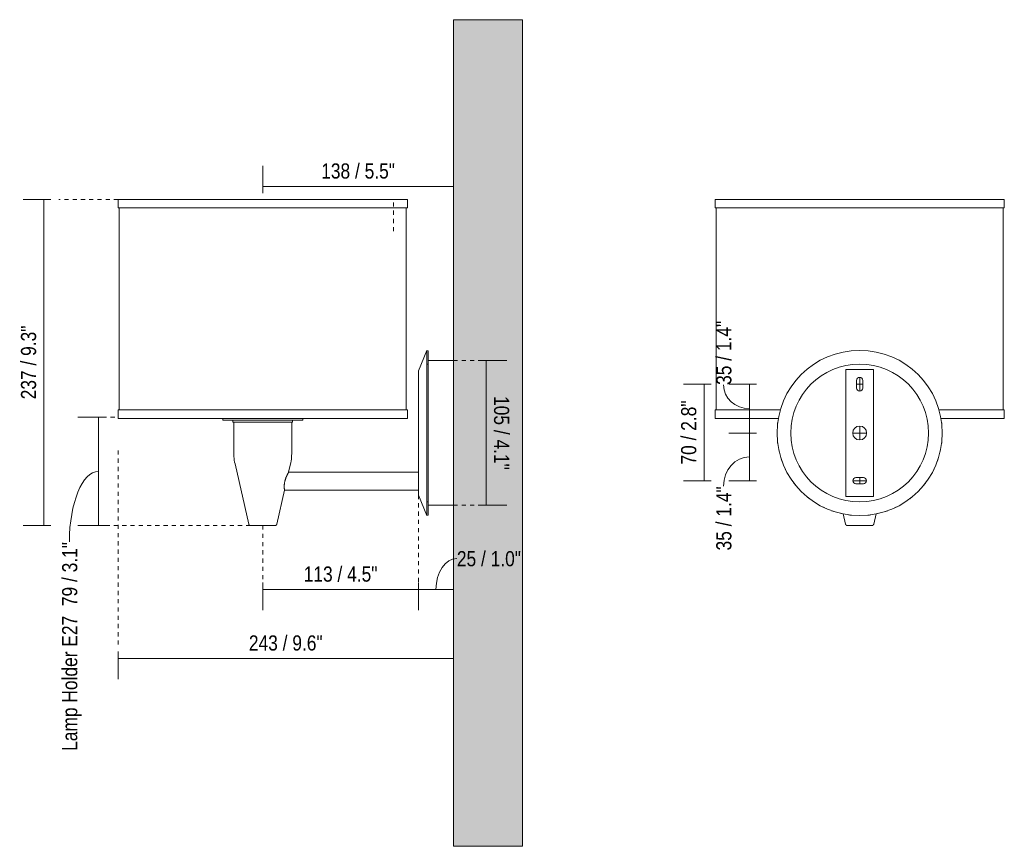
# Model space of a CAD drawing. Header units: millimetres. Extents: x -6717 to -4943, y 0 to 6739.
# Tile 3 of 4: x -5658 to -4943, y 0 to 600. Entities that reach past the tile are written whole.
import ezdxf

# ---------------------------------------------------------------- set-up
doc = ezdxf.new("R2010")
doc.units = ezdxf.units.MM
doc.linetypes.add('Dash', pattern=[6, 3, -3])
doc.layers.add('A-ANNO-DIMS', color=7, linetype='Dash', lineweight=9, true_color=0xd2d2d2)
for name, color, linetype, lineweight in [('A-ANNO-DIMS-5', 7, 'Continuous', 9), ('A-WALL', 7, 'Continuous', 9), ('E-LITE-EQPM', 7, 'Continuous', 20)]:
    doc.layers.add(name, color=color, linetype=linetype, lineweight=lineweight)
doc.styles.add('Arial Narrow', font='ARIALN.TTF', dxfattribs={"height": 11})
doc.dimstyles.new('FARO_-_2_2mm_Arial_Narrow_mm_Inch_Left', dxfattribs={"dimscale": 304.8, "dimtxt": 11.257741, "dimasz": 0, "dimexe": 0.049213, "dimexo": 0.0625, "dimgap": 0.008202, "dimtad": 1, "dimdec": 0, "dimzin": 0, "dimdsep": 46, "dimtxsty": 'Arial Narrow', "dimblk1": 'NONE', "dimblk2": 'NONE', "dimsah": 1, "dimcen": 0.09, "dimadec": 0, "dimazin": 0, "dimtfac": 1, "dimtdec": 4, "dimtix": 1, "dimtmove": 0, "dimatfit": 3, "dimfxl": 0.016404, "dimfxlon": 1, "dimtvp": 1, "dimtolj": 1, "dimtzin": 0, "dimarcsym": 2})
doc.dimstyles.new('FARO_-_2_2mm_Arial_Narrow_mm_Inch_Left_1', dxfattribs={"dimscale": 304.8, "dimtxt": 11.257741, "dimasz": 0, "dimexe": 0.049213, "dimexo": 0.0625, "dimgap": 0.008202, "dimtad": 1, "dimdec": 0, "dimzin": 0, "dimdsep": 46, "dimtxsty": 'Arial Narrow', "dimblk1": 'NONE', "dimblk2": 'NONE', "dimsah": 1, "dimcen": 0.09, "dimadec": 0, "dimazin": 0, "dimtfac": 1, "dimtdec": 4, "dimtix": 1, "dimtmove": 1, "dimatfit": 3, "dimfxl": 0.016404, "dimfxlon": 1, "dimtvp": 1, "dimtolj": 1, "dimtzin": 0, "dimarcsym": 2})
doc.dimstyles.new('FARO_-_2_2mm_Arial_Narrow_mm_Inch_Right', dxfattribs={"dimscale": 304.8, "dimtxt": 11.257741, "dimasz": 0, "dimexe": 0.049213, "dimexo": 0.0625, "dimgap": 0.008202, "dimtad": 1, "dimdec": 0, "dimzin": 0, "dimdsep": 46, "dimtxsty": 'Arial Narrow', "dimblk1": 'NONE', "dimblk2": 'NONE', "dimsah": 1, "dimcen": 0.09, "dimadec": 0, "dimazin": 0, "dimtfac": 1, "dimtdec": 4, "dimtix": 1, "dimtmove": 0, "dimatfit": 3, "dimfxl": 0.016404, "dimfxlon": 1, "dimtvp": 1, "dimtolj": 1, "dimtzin": 0, "dimarcsym": 2})

# ---------------------------------------------------------------- blocks, each defined once
blk = doc.blocks.new('64306 - 64307-47 MAMBO Black_rattan wall lamp-517287-Lateral_PDF')
at = {"layer": 'E-LITE-EQPM'}
for p, q in [((-3287.28, 359.55), (-3288.4, 360)), ((-3287.28, 359.55), (-3287.28, 352.58)), ((-3294.36, 345.09), (-3294.36, 345.1)), ((-3287.28, 350), (-3288.4, 350)), ((-3436.45, 310.59), (-3436.45, 309.37)), ((-3436.45, 309.37), (-3378.39, 309.37)), ((-3429.05, 309.37), (-3429.05, 307.88)), ((-3385.8, 307.88), (-3429.05, 307.88)), ((-3428.4, 307.88), (-3428.4, 284.95)), ((-3386.44, 284.95), (-3386.44, 307.88)), ((-3385.8, 307.88), (-3385.8, 309.37)), ((-3378.39, 309.37), (-3378.39, 310.59)), ((-3427.58, 277.63), (-3417.63, 233.83)), ((-3388.66, 271.48), (-3387.26, 277.63)), ((-3294.38, 271.48), (-3388.66, 271.48)), ((-3397.22, 233.83), (-3391.61, 258.52)), ((-3391.61, 258.52), (-3294.38, 258.52)), ((-3294.36, 254.9), (-3294.36, 254.91)), ((-3288.4, 250), (-3287.28, 250)), ((-3287.28, 247.42), (-3287.28, 240.45)), ((-3288.4, 240), (-3287.28, 240.45))]:
    blk.add_line(p, q, dxfattribs=at)
at = {"layer": 'E-LITE-EQPM', "flags": 128}
for points in [[(-3427.58, 277.63), (-3427.85, 278.93), (-3428.07, 280.23), (-3428.23, 281.54), (-3428.34, 282.86), (-3428.4, 284.17), (-3428.4, 284.95)], [(-3386.44, 284.95), (-3386.47, 283.63), (-3386.55, 282.31), (-3386.68, 281), (-3386.86, 279.69), (-3387.1, 278.39), (-3387.26, 277.63)], [(-3416.41, 232.86), (-3416.46, 232.86), (-3416.51, 232.86), (-3416.56, 232.87), (-3416.61, 232.87), (-3416.66, 232.88), (-3416.7, 232.89), (-3416.75, 232.91), (-3416.8, 232.92), (-3416.85, 232.94), (-3416.89, 232.96), (-3416.94, 232.98), (-3416.99, 233), (-3417.03, 233.02), (-3417.07, 233.05), (-3417.11, 233.08), (-3417.15, 233.1), (-3417.19, 233.14), (-3417.23, 233.17), (-3417.27, 233.2), (-3417.31, 233.24), (-3417.34, 233.27), (-3417.37, 233.31), (-3417.4, 233.35), (-3417.43, 233.39), (-3417.46, 233.43), (-3417.49, 233.48), (-3417.51, 233.52), (-3417.53, 233.56), (-3417.56, 233.61), (-3417.57, 233.66), (-3417.59, 233.7), (-3417.61, 233.75), (-3417.62, 233.8), (-3417.63, 233.83)], [(-3414.85, 232.86), (-3414.93, 232.86), (-3415.12, 232.86), (-3415.3, 232.86), (-3415.47, 232.86), (-3415.62, 232.86), (-3415.76, 232.86), (-3415.89, 232.86), (-3416, 232.86), (-3416.1, 232.86), (-3416.19, 232.86), (-3416.26, 232.86), (-3416.32, 232.86), (-3416.36, 232.86), (-3416.39, 232.86), (-3416.4, 232.86), (-3416.41, 232.86)], [(-3416.41, 232.86), (-3416.4, 232.86), (-3416.38, 232.86), (-3416.34, 232.86), (-3416.29, 232.86), (-3416.23, 232.86), (-3416.15, 232.86), (-3416.06, 232.86), (-3415.95, 232.86), (-3415.83, 232.86), (-3415.7, 232.86), (-3415.55, 232.86), (-3415.39, 232.86), (-3415.22, 232.86), (-3415.03, 232.86), (-3414.84, 232.86), (-3414.63, 232.86), (-3414.41, 232.86), (-3414.18, 232.86), (-3413.93, 232.86), (-3413.68, 232.86), (-3413.42, 232.86), (-3413.15, 232.86), (-3412.87, 232.86), (-3412.58, 232.86), (-3412.28, 232.86), (-3411.97, 232.86), (-3411.66, 232.86), (-3411.34, 232.86), (-3411.01, 232.86), (-3410.68, 232.86), (-3410.34, 232.86), (-3410, 232.86), (-3409.65, 232.86), (-3409.3, 232.86), (-3408.95, 232.86), (-3408.59, 232.86), (-3408.24, 232.86), (-3407.88, 232.86), (-3407.52, 232.86), (-3407.16, 232.86), (-3406.8, 232.86), (-3406.44, 232.86), (-3406.09, 232.86), (-3405.73, 232.86), (-3405.38, 232.86), (-3405.03, 232.86), (-3404.69, 232.86), (-3404.35, 232.86), (-3404.01, 232.86), (-3403.69, 232.86), (-3403.36, 232.86), (-3403.04, 232.86), (-3402.73, 232.86), (-3402.43, 232.86), (-3402.14, 232.86), (-3401.85, 232.86), (-3401.57, 232.86), (-3401.31, 232.86), (-3401.05, 232.86), (-3400.8, 232.86), (-3400.56, 232.86), (-3400.34, 232.86), (-3400.12, 232.86), (-3399.92, 232.86), (-3399.73, 232.86), (-3399.55, 232.86), (-3399.38, 232.86), (-3399.23, 232.86), (-3399.09, 232.86), (-3398.96, 232.86), (-3398.85, 232.86), (-3398.75, 232.86), (-3398.66, 232.86), (-3398.59, 232.86), (-3398.53, 232.86), (-3398.49, 232.86), (-3398.46, 232.86), (-3398.44, 232.86), (-3398.44, 232.86)], [(-3398.44, 232.86), (-3398.45, 232.86), (-3398.47, 232.86), (-3398.51, 232.86), (-3398.56, 232.86), (-3398.62, 232.86), (-3398.7, 232.86), (-3398.79, 232.86), (-3398.9, 232.86), (-3399.02, 232.86), (-3399.15, 232.86), (-3399.3, 232.86), (-3399.46, 232.86), (-3399.63, 232.86), (-3399.81, 232.86), (-3400.01, 232.86)], [(-3397.22, 233.83), (-3397.23, 233.78), (-3397.24, 233.74), (-3397.26, 233.69), (-3397.28, 233.64), (-3397.3, 233.6), (-3397.32, 233.55), (-3397.34, 233.51), (-3397.37, 233.46), (-3397.39, 233.42), (-3397.42, 233.38), (-3397.45, 233.34), (-3397.48, 233.3), (-3397.52, 233.26), (-3397.55, 233.23), (-3397.59, 233.19), (-3397.63, 233.16), (-3397.66, 233.13), (-3397.7, 233.1), (-3397.75, 233.07), (-3397.79, 233.04), (-3397.83, 233.01), (-3397.88, 232.99), (-3397.92, 232.97), (-3397.97, 232.95), (-3398.01, 232.93), (-3398.06, 232.92), (-3398.11, 232.9), (-3398.16, 232.89), (-3398.21, 232.88), (-3398.26, 232.87), (-3398.31, 232.86), (-3398.36, 232.86), (-3398.41, 232.86), (-3398.44, 232.86)]]:
    blk.add_lwpolyline(points, dxfattribs=at)
at = {"layer": 'E-LITE-EQPM'}
blk.add_open_spline([(-3391.61, 258.52), (-3391.61, 258.52), (-3391.63, 258.57), (-3391.65, 258.74), (-3391.68, 258.92), (-3391.71, 259.14), (-3391.75, 259.41), (-3391.78, 259.68), (-3391.8, 259.91), (-3391.81, 260.09), (-3391.83, 260.29), (-3391.84, 260.56), (-3391.86, 260.92), (-3391.87, 261.39), (-3391.85, 261.88), (-3391.82, 262.4), (-3391.75, 263.12), (-3391.62, 264.05), (-3391.4, 264.99), (-3391.2, 265.74), (-3391.03, 266.28), (-3390.86, 266.82), (-3390.66, 267.34), (-3390.5, 267.75), (-3390.36, 268.07), (-3390.27, 268.31), (-3390.17, 268.54), (-3390.03, 268.84), (-3389.86, 269.2), (-3389.7, 269.53), (-3389.57, 269.78), (-3389.48, 269.96), (-3389.4, 270.14), (-3389.29, 270.36), (-3389.15, 270.61), (-3389, 270.87), (-3388.88, 271.09), (-3388.79, 271.26), (-3388.7, 271.43), (-3388.67, 271.48), (-3388.66, 271.48)], degree=3, knots=[-1, -1, -1, -1, -0.944444, -0.916667, -0.888889, -0.861111, -0.833333, -0.805556, -0.791667, -0.777778, -0.763889, -0.75, -0.722222, -0.694444, -0.666667, -0.638889, -0.611111, -0.555556, -0.5, -0.472222, -0.444444, -0.416667, -0.388889, -0.361111, -0.347222, -0.333333, -0.319444, -0.305556, -0.277778, -0.25, -0.236111, -0.222222, -0.208333, -0.194444, -0.166667, -0.138889, -0.111111, -0.083333, -0.055556, 0, 0, 0, 0], dxfattribs=at)
blk = doc.blocks.new('64306 - 64307-47 MAMBO Black_rattan wall lamp-517287-Alzado_PDF Fixing')
at = {"layer": 'E-LITE-EQPM', "color": 253, "lineweight": 9, "true_color": 0xaaaaaa}
for p, q in [((6567.61, 241.25), (6569.29, 233.83)), ((6589.7, 233.83), (6591.39, 241.25))]:
    blk.add_line(p, q, dxfattribs=at)
at = {"layer": 'E-LITE-EQPM', "color": 253, "lineweight": 9, "true_color": 0xaaaaaa, "flags": 128}
for points in [[(6570.51, 232.86), (6570.46, 232.86), (6570.41, 232.86), (6570.36, 232.87), (6570.31, 232.87), (6570.26, 232.88), (6570.21, 232.89), (6570.17, 232.91), (6570.12, 232.92), (6570.07, 232.94), (6570.02, 232.96), (6569.98, 232.98), (6569.93, 233), (6569.89, 233.02), (6569.85, 233.05), (6569.8, 233.08), (6569.76, 233.1), (6569.72, 233.14), (6569.69, 233.17), (6569.65, 233.2), (6569.61, 233.24), (6569.58, 233.27), (6569.55, 233.31), (6569.52, 233.35), (6569.49, 233.39), (6569.46, 233.43), (6569.43, 233.48), (6569.41, 233.52), (6569.38, 233.56), (6569.36, 233.61), (6569.34, 233.66), (6569.33, 233.7), (6569.31, 233.75), (6569.3, 233.8), (6569.29, 233.83)], [(6579.5, 232.86), (6579.14, 232.86), (6578.78, 232.86), (6578.42, 232.86), (6578.06, 232.86), (6577.71, 232.86), (6577.36, 232.86), (6577.01, 232.86), (6576.67, 232.86), (6576.33, 232.86), (6576, 232.86), (6575.67, 232.86), (6575.35, 232.86), (6575.03, 232.86), (6574.72, 232.86), (6574.42, 232.86), (6574.13, 232.86), (6573.85, 232.86), (6573.57, 232.86), (6573.31, 232.86), (6573.05, 232.86), (6572.81, 232.86), (6572.57, 232.86), (6572.35, 232.86), (6572.14, 232.86), (6571.94, 232.86), (6571.75, 232.86), (6571.57, 232.86), (6571.41, 232.86), (6571.26, 232.86), (6571.12, 232.86), (6571, 232.86), (6570.89, 232.86), (6570.79, 232.86), (6570.71, 232.86), (6570.64, 232.86), (6570.59, 232.86), (6570.55, 232.86), (6570.52, 232.86), (6570.51, 232.86), (6570.51, 232.86)], [(6570.51, 232.86), (6570.52, 232.86), (6570.54, 232.86), (6570.58, 232.86), (6570.63, 232.86), (6570.69, 232.86), (6570.77, 232.86), (6570.86, 232.86), (6570.97, 232.86), (6571.09, 232.86), (6571.22, 232.86), (6571.37, 232.86), (6571.53, 232.86), (6571.7, 232.86), (6571.89, 232.86), (6572.08, 232.86), (6572.29, 232.86), (6572.51, 232.86), (6572.74, 232.86), (6572.98, 232.86), (6573.24, 232.86), (6573.5, 232.86), (6573.77, 232.86), (6574.05, 232.86), (6574.34, 232.86), (6574.64, 232.86), (6574.95, 232.86), (6575.26, 232.86), (6575.58, 232.86), (6575.91, 232.86), (6576.24, 232.86), (6576.58, 232.86), (6576.92, 232.86), (6577.27, 232.86), (6577.62, 232.86), (6577.97, 232.86), (6578.32, 232.86), (6578.68, 232.86), (6579.04, 232.86), (6579.4, 232.86), (6579.5, 232.86)], [(6579.5, 232.86), (6579.85, 232.86), (6580.21, 232.86), (6580.57, 232.86), (6580.93, 232.86), (6581.28, 232.86), (6581.63, 232.86), (6581.98, 232.86), (6582.32, 232.86), (6582.66, 232.86), (6582.99, 232.86), (6583.32, 232.86), (6583.64, 232.86), (6583.96, 232.86), (6584.27, 232.86), (6584.57, 232.86), (6584.86, 232.86), (6585.14, 232.86), (6585.42, 232.86), (6585.68, 232.86), (6585.94, 232.86), (6586.18, 232.86), (6586.42, 232.86), (6586.64, 232.86), (6586.85, 232.86), (6587.05, 232.86), (6587.24, 232.86), (6587.42, 232.86), (6587.58, 232.86), (6587.73, 232.86), (6587.87, 232.86), (6587.99, 232.86), (6588.1, 232.86), (6588.2, 232.86), (6588.28, 232.86), (6588.35, 232.86), (6588.4, 232.86), (6588.44, 232.86), (6588.47, 232.86), (6588.48, 232.86), (6588.48, 232.86)], [(6588.48, 232.86), (6588.47, 232.86), (6588.45, 232.86), (6588.41, 232.86), (6588.36, 232.86), (6588.3, 232.86), (6588.22, 232.86), (6588.13, 232.86), (6588.02, 232.86), (6587.9, 232.86), (6587.77, 232.86), (6587.62, 232.86), (6587.46, 232.86), (6587.29, 232.86), (6587.11, 232.86), (6586.91, 232.86), (6586.7, 232.86), (6586.48, 232.86), (6586.25, 232.86), (6586.01, 232.86), (6585.75, 232.86), (6585.49, 232.86), (6585.22, 232.86), (6584.94, 232.86), (6584.65, 232.86), (6584.35, 232.86), (6584.04, 232.86), (6583.73, 232.86), (6583.41, 232.86), (6583.08, 232.86), (6582.75, 232.86), (6582.41, 232.86), (6582.07, 232.86), (6581.72, 232.86), (6581.38, 232.86), (6581.02, 232.86), (6580.67, 232.86), (6580.31, 232.86), (6579.95, 232.86), (6579.59, 232.86), (6579.5, 232.86)], [(6589.7, 233.83), (6589.69, 233.78), (6589.68, 233.74), (6589.66, 233.69), (6589.64, 233.64), (6589.62, 233.6), (6589.6, 233.55), (6589.58, 233.51), (6589.55, 233.46), (6589.52, 233.42), (6589.5, 233.38), (6589.47, 233.34), (6589.43, 233.3), (6589.4, 233.26), (6589.37, 233.23), (6589.33, 233.19), (6589.29, 233.16), (6589.25, 233.13), (6589.21, 233.1), (6589.17, 233.07), (6589.13, 233.04), (6589.09, 233.01), (6589.04, 232.99), (6589, 232.97), (6588.95, 232.95), (6588.91, 232.93), (6588.86, 232.92), (6588.81, 232.9), (6588.76, 232.89), (6588.71, 232.88), (6588.66, 232.87), (6588.61, 232.86), (6588.56, 232.86), (6588.51, 232.86), (6588.48, 232.86)]]:
    blk.add_lwpolyline(points, dxfattribs=at)
at = {"layer": 'E-LITE-EQPM', "color": 253, "lineweight": 9, "true_color": 0xaaaaaa}
for start, end in [(172.23294, 174.24114), (5.75886, 7.7636), (185.75886, 187.76706), (352.23294, 354.24114), (191.77045, 193.71974), (346.28026, 348.22955), (198.10411, 199.99941), (340.00059, 341.89589), (205.02553, 206.89589), (333.10411, 334.97447), (211.2669, 213.27295), (326.72705, 328.7331), (217.23294, 219.24114), (320.75886, 322.76706), (230.75886, 232.76706), (307.23294, 309.24114), (236.72705, 238.7331), (243.10411, 244.97447), (250.00059, 251.89589), (288.10411, 289.99941), (295.02553, 296.89589), (301.2669, 303.27295), (256.2669, 258.27295), (262.23294, 264.24114), (275.75886, 277.76706), (281.72705, 283.7331)]:
    blk.add_arc((6579.5, 300), 60, start, end, dxfattribs=at)
blk = doc.blocks.new('DIMBLOCK5-Lateral_PDF')
at = {"layer": 'A-ANNO-DIMS-5', "color": 251, "true_color": 0x5b5b5b, "transparency": 16777216}
for p, q in [((-5595.69, 311.38), (-5615.69, 311.38)), ((-5600.69, 311.38), (-5600.69, 232.87)), ((-5600.69, 311.38), (-5595.69, 311.38)), ((-5595.69, 232.87), (-5615.69, 232.87)), ((-5600.69, 232.87), (-5595.69, 232.87))]:
    blk.add_line(p, q, dxfattribs=at)
blk.add_ellipse((-5600.69, 220.98), major_axis=(0, 51.15), ratio=0.413488, start_param=0, end_param=1.570796, dxfattribs=at)
at = {"layer": 'A-ANNO-DIMS-5', "color": 0, "transparency": 16777216, "insert": (-5627.12, 69.27), "char_height": 11, "width": 182.0537, "attachment_point": 1, "rotation": 90, "line_spacing_factor": 0.974696, "style": 'Arial Narrow'}
blk.add_mtext('Lamp Holder E27  79 / 3.1"', dxfattribs=at)
blk = doc.blocks.new('_None')
blk = doc.blocks.new('DIMBLOCK6-Lateral_PDF')
at = {"layer": 'A-ANNO-DIMS-5', "color": 251, "true_color": 0x5b5b5b, "transparency": 16777216}
for p, q in [((-5481.46, 191.38), (-5481.46, 171.38)), ((-5481.46, 186.38), (-5481.46, 191.38)), ((-5481.46, 186.38), (-5368.41, 186.38)), ((-5368.41, 191.38), (-5368.41, 171.38)), ((-5368.41, 186.38), (-5368.41, 191.38))]:
    blk.add_line(p, q, dxfattribs=at)
at = {"layer": 'A-ANNO-DIMS-5', "color": 0, "transparency": 16777216, "insert": (-5451.74, 203.1), "char_height": 11, "width": 64.3299, "attachment_point": 1, "line_spacing_factor": 0.974696, "style": 'Arial Narrow'}
blk.add_mtext('113 / 4.5"', dxfattribs=at)
blk = doc.blocks.new('DIMBLOCK7-Lateral_PDF')
at = {"layer": 'A-ANNO-DIMS-5', "color": 251, "true_color": 0x5b5b5b, "transparency": 16777216}
for p, q in [((-5342.99, 186.18), (-5342.99, 201.38)), ((-5368.41, 191.38), (-5368.41, 171.38)), ((-5368.41, 186.38), (-5368.41, 191.38)), ((-5368.41, 186.38), (-5342.99, 186.38)), ((-5342.99, 186.38), (-5342.99, 181.38))]:
    blk.add_line(p, q, dxfattribs=at)
blk.add_ellipse((-5340.55, 186.38), major_axis=(0, 22.61), ratio=0.670274, start_param=0, end_param=1.570796, dxfattribs=at)
at = {"layer": 'A-ANNO-DIMS-5', "color": 0, "transparency": 16777216, "insert": (-5340.55, 214.27), "char_height": 11, "width": 55.9671, "attachment_point": 1, "line_spacing_factor": 0.974696, "style": 'Arial Narrow'}
blk.add_mtext('25 / 1.0"', dxfattribs=at)
blk = doc.blocks.new('DIMBLOCK8-Lateral_PDF')
at = {"layer": 'A-ANNO-DIMS-5', "color": 251, "true_color": 0x5b5b5b, "transparency": 16777216}
for p, q in [((-5481.45, 473.97), (-5481.45, 493.97)), ((-5342.99, 478.97), (-5481.45, 478.97)), ((-5481.45, 478.97), (-5481.45, 473.97)), ((-5342.99, 478.97), (-5342.99, 483.97)), ((-5342.99, 479.17), (-5342.99, 463.97))]:
    blk.add_line(p, q, dxfattribs=at)
at = {"layer": 'A-ANNO-DIMS-5', "color": 0, "transparency": 16777216, "insert": (-5439.03, 495.69), "char_height": 11, "width": 64.3299, "attachment_point": 1, "line_spacing_factor": 0.974696, "style": 'Arial Narrow'}
blk.add_mtext('138 / 5.5"', dxfattribs=at)
blk = doc.blocks.new('DIMBLOCK9-Lateral_PDF')
at = {"layer": 'A-ANNO-DIMS-5', "color": 251, "true_color": 0x5b5b5b, "transparency": 16777216}
for p, q in [((-5324.3, 352.51), (-5304.3, 352.51)), ((-5319.3, 352.51), (-5324.3, 352.51)), ((-5319.3, 352.51), (-5319.3, 247.5)), ((-5319.3, 247.5), (-5324.3, 247.5)), ((-5319.5, 247.5), (-5304.3, 247.5))]:
    blk.add_line(p, q, dxfattribs=at)
at = {"layer": 'A-ANNO-DIMS-5', "color": 0, "transparency": 16777216, "insert": (-5302.58, 326.81), "char_height": 11, "width": 64.3299, "attachment_point": 1, "rotation": 270, "line_spacing_factor": 0.974696, "style": 'Arial Narrow'}
blk.add_mtext('105 / 4.1"', dxfattribs=at)
blk = doc.blocks.new('DIMBLOCK10-Lateral_PDF')
at = {"layer": 'A-ANNO-DIMS-5', "color": 251, "true_color": 0x5b5b5b, "transparency": 16777216}
for p, q in [((-5635.28, 469.59), (-5655.28, 469.59)), ((-5640.28, 469.59), (-5640.28, 232.87)), ((-5640.28, 469.59), (-5635.28, 469.59)), ((-5635.28, 232.87), (-5655.28, 232.87)), ((-5640.28, 232.87), (-5635.28, 232.87))]:
    blk.add_line(p, q, dxfattribs=at)
at = {"layer": 'A-ANNO-DIMS-5', "color": 0, "transparency": 16777216, "insert": (-5656.99, 324.43), "char_height": 11, "width": 64.3299, "attachment_point": 1, "rotation": 90, "line_spacing_factor": 0.974696, "style": 'Arial Narrow'}
blk.add_mtext('237 / 9.3"', dxfattribs=at)
blk = doc.blocks.new('DIMBLOCK11-Lateral_PDF')
at = {"layer": 'A-ANNO-DIMS-5', "color": 251, "true_color": 0x5b5b5b, "transparency": 16777216}
for p, q in [((-5342.99, 136.18), (-5342.99, 151.38)), ((-5586.45, 141.38), (-5586.45, 121.38)), ((-5586.45, 136.38), (-5586.45, 141.38)), ((-5586.45, 136.38), (-5342.99, 136.38)), ((-5342.99, 136.38), (-5342.99, 131.38))]:
    blk.add_line(p, q, dxfattribs=at)
at = {"layer": 'A-ANNO-DIMS-5', "color": 0, "transparency": 16777216, "insert": (-5491.53, 153.1), "char_height": 11, "width": 64.3299, "attachment_point": 1, "line_spacing_factor": 0.974696, "style": 'Arial Narrow'}
blk.add_mtext('243 / 9.6"', dxfattribs=at)
blk = doc.blocks.new('DIMBLOCK12-Alzado_PDF Fixing')
at = {"layer": 'A-ANNO-DIMS-5', "color": 251, "true_color": 0x5b5b5b, "transparency": 16777216}
for p, q in [((-5156.06, 335.4), (-5176.06, 335.4)), ((-5161.06, 265.4), (-5161.06, 335.4)), ((-5161.06, 335.4), (-5156.06, 335.4)), ((-5156.06, 265.4), (-5176.06, 265.4)), ((-5161.06, 265.4), (-5156.06, 265.4))]:
    blk.add_line(p, q, dxfattribs=at)
at = {"layer": 'A-ANNO-DIMS-5', "color": 0, "transparency": 16777216, "insert": (-5177.77, 277.08), "char_height": 11, "width": 55.9671, "attachment_point": 1, "rotation": 90, "line_spacing_factor": 0.974696, "style": 'Arial Narrow'}
blk.add_mtext('70 / 2.8"', dxfattribs=at)
blk = doc.blocks.new('DIMBLOCK13-Alzado_PDF Fixing')
at = {"layer": 'A-ANNO-DIMS-5', "color": 251, "true_color": 0x5b5b5b, "transparency": 16777216}
for p, q in [((-5123.16, 300), (-5143.16, 300)), ((-5128.16, 265.4), (-5128.16, 300)), ((-5128.16, 300), (-5123.16, 300)), ((-5123.16, 265.4), (-5143.16, 265.4)), ((-5128.16, 265.4), (-5123.16, 265.4))]:
    blk.add_line(p, q, dxfattribs=at)
blk.add_ellipse((-5128.16, 261.38), major_axis=(0, 21.32), ratio=0.882921, start_param=0, end_param=1.570796, dxfattribs=at)
at = {"layer": 'A-ANNO-DIMS-5', "color": 0, "transparency": 16777216, "insert": (-5152.27, 214.74), "char_height": 11, "width": 55.9671, "attachment_point": 1, "rotation": 90, "line_spacing_factor": 0.974696, "style": 'Arial Narrow'}
blk.add_mtext('35 / 1.4"', dxfattribs=at)
blk = doc.blocks.new('DIMBLOCK14-Alzado_PDF Fixing')
at = {"layer": 'A-ANNO-DIMS-5', "color": 251, "true_color": 0x5b5b5b, "transparency": 16777216}
for p, q in [((-5123.16, 335.4), (-5143.16, 335.4)), ((-5128.16, 300), (-5128.16, 335.4)), ((-5128.16, 335.4), (-5123.16, 335.4)), ((-5123.16, 300), (-5143.16, 300)), ((-5128.16, 300), (-5123.16, 300))]:
    blk.add_line(p, q, dxfattribs=at)
blk.add_ellipse((-5128.16, 334.91), major_axis=(18.82, 0), ratio=0.914589, start_param=3.141593, end_param=4.712389, dxfattribs=at)
at = {"layer": 'A-ANNO-DIMS-5', "color": 0, "transparency": 16777216, "insert": (-5152.27, 334.91), "char_height": 11, "width": 55.9671, "attachment_point": 1, "rotation": 90, "line_spacing_factor": 0.974696, "style": 'Arial Narrow'}
blk.add_mtext('35 / 1.4"', dxfattribs=at)

msp = doc.modelspace()

# ---------------------------------------------------------------- hatches: boundary and pattern name
at = {"layer": 'A-WALL', "true_color": 0xf7f7f7}
msp.add_hatch(color=7, dxfattribs=at).paths.add_polyline_path([(-5342.99, 0), (-5292.99, 0), (-5292.99, 600), (-5342.99, 600), (-5342.99, 142.04)], flags=0)

# ---------------------------------------------------------------- linework, layer by layer
at = {"layer": 'A-ANNO-DIMS'}
for p, q in [((-5586.45, 469.59), (-5629.48, 469.59)), ((-5386.46, 446.39), (-5386.46, 468.39)), ((-5342.99, 352.51), (-5323.99, 352.51)), ((-5588.87, 311.38), (-5598.48, 311.38)), ((-5586.45, 287.38), (-5586.45, 144.38)), ((-5368.41, 254.97), (-5368.41, 191.87)), ((-5342.99, 247.5), (-5317.99, 247.5)), ((-5490.48, 232.87), (-5598.48, 232.87)), ((-5481.46, 232.87), (-5481.46, 191.87))]:
    msp.add_line(p, q, dxfattribs=at)
at = {"layer": 'A-WALL', "color": 253, "true_color": 0xaaaaaa}
for p, q in [((-5342.99, 352.51), (-5342.99, 600)), ((-5342.99, 600), (-5292.99, 600)), ((-5292.99, 600), (-5292.99, 0)), ((-5342.99, 0), (-5342.99, 247.5)), ((-5292.99, 0), (-5342.99, 0))]:
    msp.add_line(p, q, dxfattribs=at)
at = {"layer": 'E-LITE-EQPM'}
for p, q in [((-5376.45, 469.59), (-5586.45, 469.59)), ((-5586.45, 469.59), (-5586.45, 463.32)), ((-5376.45, 463.32), (-5376.45, 469.59)), ((-5586.45, 463.32), (-5585.65, 463.32)), ((-5377.25, 463.32), (-5585.65, 463.32)), ((-5585.65, 463.32), (-5585.65, 316.87)), ((-5377.25, 463.32), (-5376.45, 463.32)), ((-5377.25, 316.87), (-5377.25, 463.32)), ((-5362.43, 360), (-5368.41, 345.03)), ((-5362.43, 240), (-5362.43, 360)), ((-5361.32, 352.51), (-5361.32, 247.5)), ((-5342.99, 352.51), (-5361.32, 352.51)), ((-5342.99, 247.5), (-5342.99, 352.51)), ((-5368.41, 345.03), (-5368.41, 254.97)), ((-5058.15, 346), (-5038.15, 346)), ((-5058.15, 254), (-5058.15, 346)), ((-5038.15, 346), (-5038.15, 254)), ((-5050.4, 338.15), (-5050.4, 332.65)), ((-5048.15, 340.4), (-5048.15, 330.4)), ((-5045.9, 332.65), (-5045.9, 338.15)), ((-5050.4, 335.4), (-5045.9, 335.4)), ((-5585.65, 316.87), (-5586.45, 316.87)), ((-5586.45, 316.87), (-5586.45, 310.59)), ((-5585.65, 316.87), (-5377.25, 316.87)), ((-5376.45, 316.87), (-5377.25, 316.87)), ((-5376.45, 310.59), (-5376.45, 316.87)), ((-5586.45, 310.59), (-5376.45, 310.59)), ((-5048.15, 305), (-5048.15, 295)), ((-5053.15, 300), (-5043.15, 300)), ((-5053.15, 265.4), (-5043.15, 265.4)), ((-5045.4, 267.65), (-5050.9, 267.65)), ((-5048.15, 267.65), (-5048.15, 263.15)), ((-5050.9, 263.15), (-5045.4, 263.15)), ((-5368.41, 254.97), (-5362.43, 240)), ((-5038.15, 254), (-5058.15, 254)), ((-5361.32, 247.5), (-5342.99, 247.5))]:
    msp.add_line(p, q, dxfattribs=at)
at = {"layer": 'E-LITE-EQPM', "color": 253, "true_color": 0xaaaaaa}
for p, q in [((-4943.15, 469.59), (-5153.15, 469.59)), ((-5153.15, 469.59), (-5153.15, 463.32)), ((-4943.15, 463.32), (-4943.15, 469.59)), ((-5153.15, 463.32), (-5152.35, 463.32)), ((-4943.95, 463.32), (-5152.35, 463.32)), ((-5152.35, 463.32), (-5152.35, 316.87)), ((-4943.95, 463.32), (-4943.15, 463.32)), ((-4943.95, 316.87), (-4943.95, 463.32)), ((-5152.35, 316.87), (-5153.15, 316.87)), ((-5153.15, 316.87), (-5153.15, 310.59)), ((-5152.35, 316.87), (-5105.68, 316.87)), ((-4990.62, 316.87), (-4943.95, 316.87)), ((-4943.15, 316.87), (-4943.95, 316.87)), ((-4943.15, 310.59), (-4943.15, 316.87)), ((-5153.15, 310.59), (-5107.19, 310.59)), ((-4989.11, 310.59), (-4943.15, 310.59))]:
    msp.add_line(p, q, dxfattribs=at)
at = {"layer": 'E-LITE-EQPM'}
for centre, radius, start, end in [((-5048.15, 300), 60, 360, 180), ((-5048.15, 300), 50, 90, 270), ((-5048.15, 300), 50, 270, 90), ((-5048.15, 338.15), 2.25, 360, 180), ((-5048.15, 332.65), 2.25, 180, 0), ((-5048.15, 300), 5, 90, 270), ((-5048.15, 300), 5, 270, 90), ((-5048.15, 300), 60, 180, 360), ((-5050.9, 265.4), 2.25, 90, 270), ((-5045.4, 265.4), 2.25, 270, 90)]:
    msp.add_arc(centre, radius, start, end, dxfattribs=at)

# ---------------------------------------------------------------- block references
msp.add_blockref('64306 - 64307-47 MAMBO Black_rattan wall lamp-517287-Lateral_PDF', (-2074.03, 0), dxfattribs=at)
at = {"layer": 'E-LITE-EQPM', "color": 253, "lineweight": 9, "true_color": 0xaaaaaa}
msp.add_blockref('64306 - 64307-47 MAMBO Black_rattan wall lamp-517287-Alzado_PDF Fixing', (-11627.65, 0), dxfattribs=at)

# ---------------------------------------------------------------- dimensions: what is measured, and where the dimension line sits
at = {"layer": 'A-ANNO-DIMS', "color": 251, "linetype": 'Continuous', "true_color": 0x5b5b5b}
for base, p1, p2, override, picture, middle in [((-5481.45, 478.97), (-5342.99, 483.97), (-5481.45, 473.97), {"dimpost": '<>', "dimfxl": 138.824199}, 'DIMBLOCK8-Lateral_PDF', (-5412.22, 488.59)), ((-5368.41, 186.38), (-5481.46, 191.38), (-5368.41, 191.38), {"dimpost": '<>', "dimfxl": 113.045621}, 'DIMBLOCK6-Lateral_PDF', (-5424.94, 196)), ((-5342.99, 136.38), (-5586.45, 141.38), (-5342.99, 131.38), {"dimpost": '<>', "dimfxl": 243.668846}, 'DIMBLOCK11-Lateral_PDF', (-5464.72, 146))]:
    dim = msp.add_linear_dim(base=base, p1=p1, p2=p2, dimstyle='FARO_-_2_2mm_Arial_Narrow_mm_Inch_Left', override=override, dxfattribs=at)
    dim.commit()
    dim.dimension.update_dxf_attribs({"geometry": picture, "text_midpoint": middle})
for base, p1, p2, dimstyle, override, picture, middle in [((-5640.28, 232.87), (-5635.28, 469.59), (-5635.28, 232.87), 'FARO_-_2_2mm_Arial_Narrow_mm_Inch_Left', {"dimpost": '<>', "dimfxl": 236.722766}, 'DIMBLOCK10-Lateral_PDF', (-5649.9, 351.23)), ((-5319.3, 247.5), (-5324.3, 352.51), (-5324.3, 247.5), 'FARO_-_2_2mm_Arial_Narrow_mm_Inch_Right', {"dimtad": 4, "dimpost": '<>', "dimfxl": 105.005944}, 'DIMBLOCK9-Lateral_PDF', (-5309.68, 300)), ((-5161.06, 335.4), (-5156.06, 265.4), (-5156.06, 335.4), 'FARO_-_2_2mm_Arial_Narrow_mm_Inch_Left', {"dimpost": '<>', "dimfxl": 70}, 'DIMBLOCK12-Alzado_PDF Fixing', (-5170.68, 300.4))]:
    dim = msp.add_linear_dim(base=base, p1=p1, p2=p2, angle=90, dimstyle=dimstyle, override=override, dxfattribs=at)
    dim.commit()
    dim.dimension.update_dxf_attribs({"geometry": picture, "text_midpoint": middle})
for base, p1, p2, override, picture, middle in [((-5128.16, 335.4), (-5123.16, 300), (-5123.16, 335.4), {"dimpost": '<>', "dimfxl": 35.396141}, 'DIMBLOCK14-Alzado_PDF Fixing', (-5144.93, 362.9)), ((-5128.16, 300), (-5123.16, 265.4), (-5123.16, 300), {"dimpost": '<>', "dimfxl": 34.603859}, 'DIMBLOCK13-Alzado_PDF Fixing', (-5144.93, 242.72))]:
    dim = msp.add_linear_dim(base=base, p1=p1, p2=p2, angle=90, dimstyle='FARO_-_2_2mm_Arial_Narrow_mm_Inch_Left_1', override=override, dxfattribs=at)
    dim.commit()
    dim.dimension.update_dxf_attribs({"geometry": picture, "text_midpoint": middle, "dimtype": 160, "text_rotation": 90})
dim = msp.add_linear_dim(base=(-5600.69, 232.87), p1=(-5595.69, 311.38), p2=(-5595.69, 232.87), angle=90, text='Lamp Holder E27  <>', dimstyle='FARO_-_2_2mm_Arial_Narrow_mm_Inch_Left_1', override={"dimpost": '<>', "dimfxl": 78.514581}, dxfattribs=at)
dim.commit()
dim.dimension.update_dxf_attribs({"geometry": 'DIMBLOCK5-Lateral_PDF', "text_midpoint": (-5619.79, 160.29), "dimtype": 160, "text_rotation": 90})
dim = msp.add_linear_dim(base=(-5342.99, 186.38), p1=(-5368.41, 191.38), p2=(-5342.99, 181.38), dimstyle='FARO_-_2_2mm_Arial_Narrow_mm_Inch_Left_1', override={"dimpost": '<>', "dimfxl": 27.318967}, dxfattribs=at)
dim.commit()
dim.dimension.update_dxf_attribs({"geometry": 'DIMBLOCK7-Lateral_PDF', "text_midpoint": (-5312.56, 206.94), "dimtype": 160})

doc.saveas('drawing.dxf')
